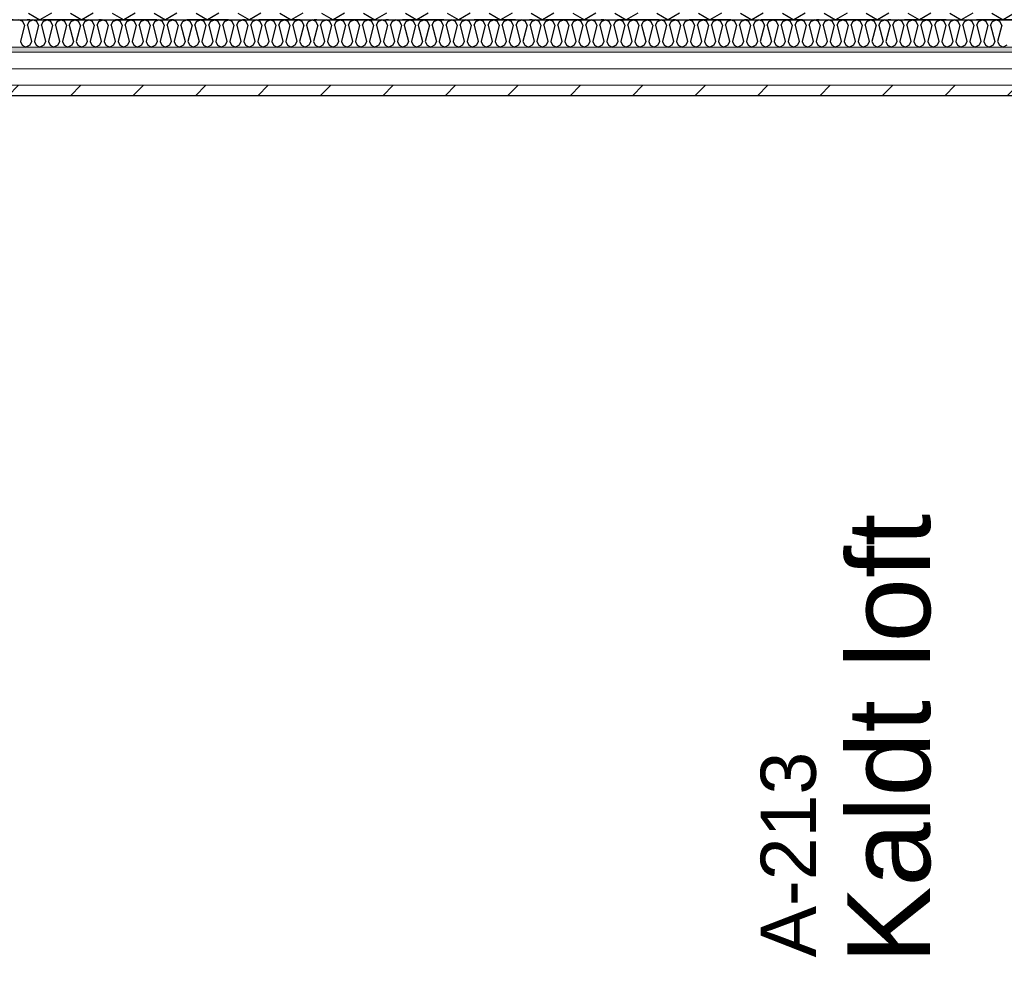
# Model space of a CAD drawing. Header units: millimetres. Extents: x -117798 to 93698, y -182207 to 252400.
# Tile 165 of 222: x -74057 to -72273, y -13896 to -12167. Entities that reach past the tile are written whole.
import ezdxf
from ezdxf.enums import TextEntityAlignment as Align

# ---------------------------------------------------------------- set-up
doc = ezdxf.new("R2010")
doc.units = ezdxf.units.MM
doc.header["$LTSCALE"] = 0.5
doc.header["$MEASUREMENT"] = 0
doc.linetypes.add('Over snittplan', pattern=[260, 150, -50, 10, -50])
doc.linetypes.add('PLINE', pattern=[0])
for name, color, linetype in [('232- Ikke-bærende yttervegger', 7, 'Continuous'), ('232- Ikke-bærende yttervegger (Skravur)', 7, 'Continuous'), ('235- Utvendig kledning og overflate (Skravur)(Nye konstruksjoner)', 7, 'Continuous'), ('261- Primærkonstruksjon (tak)', 7, 'Continuous'), ('862- M___Nettoareal(Nye konstruksjoner)', 7, 'Continuous'), ('862- M___Nettoareal(Polylinje)(Nye konstruksjoner)', 7, 'Continuous'), ('862- M___Nettoareal(Tekst)(Nye konstruksjoner)', 7, 'Continuous')]:
    doc.layers.add(name, color=color, linetype=linetype)
doc.layers.add('235- Utvendig kledning og overflate(Nye konstruksjoner)', color=7, linetype='Continuous', lineweight=0)
doc.styles.add('GENERATED_STYLE_1', font='arial.ttf')

# ---------------------------------------------------------------- blocks, each defined once
blk = doc.blocks.new('Kaldt loft_A-213_39', base_point=(-72439.1, -13443.5))
at = {"layer": '862- M___Nettoareal(Polylinje)(Nye konstruksjoner)', "linetype": 'PLINE', "flags": 128}
blk.add_lwpolyline([(-70082.2, -14871.9), (-70082.2, -12304.9), (-75356.2, -12304.9), (-75356.2, -12021.9), (-77668.2, -12021.9), (-77668.2, -14871.9)], close=True, dxfattribs=at)
at = {"layer": '862- M___Nettoareal(Tekst)(Nye konstruksjoner)', "style": 'GENERATED_STYLE_1'}
for tag, height, p in [('DUMMY_862', 150, (-72557, -13043.3)), ('ROOM_NAME', 150, (-72557, -13878)), ('DUMMY_861', 100, (-72714.1, -13477.8)), ('ROOM_NUMBER', 100, (-72714.1, -13866.6)), ('DUMMY_863', 100, (-72321.2, -13843.7))]:
    blk.add_attdef(tag, text='', height=height, rotation=90, dxfattribs=at).set_placement(p, align=Align.TOP_LEFT)
blk = doc.blocks.new('*X467')
at = {"layer": '232- Ikke-bærende yttervegger (Skravur)', "linetype": 'PLINE'}
for p, q in [((-74040.7, -12155.4), (-74019.9, -12166.9)), ((-73999.2, -12155.4), (-74019.9, -12166.9)), ((-73964.8, -12155.4), (-73944.1, -12166.9)), ((-73923.3, -12155.4), (-73944.1, -12166.9)), ((-73888.9, -12155.4), (-73868.2, -12166.9)), ((-73847.5, -12155.4), (-73868.2, -12166.9)), ((-73813, -12155.4), (-73792.3, -12166.9)), ((-73771.6, -12155.4), (-73792.3, -12166.9)), ((-73737.1, -12155.4), (-73716.4, -12166.9)), ((-73695.7, -12155.4), (-73716.4, -12166.9)), ((-73661.3, -12155.4), (-73640.5, -12166.9)), ((-73619.8, -12155.4), (-73640.5, -12166.9)), ((-73585.4, -12155.4), (-73564.7, -12166.9)), ((-73543.9, -12155.4), (-73564.7, -12166.9)), ((-73509.5, -12155.4), (-73488.8, -12166.9)), ((-73468.1, -12155.4), (-73488.8, -12166.9)), ((-73433.6, -12155.4), (-73412.9, -12166.9)), ((-73392.2, -12155.4), (-73412.9, -12166.9)), ((-73357.8, -12155.4), (-73337, -12166.9)), ((-73316.3, -12155.4), (-73337, -12166.9)), ((-73281.9, -12155.4), (-73261.2, -12166.9)), ((-73240.4, -12155.4), (-73261.2, -12166.9)), ((-73206, -12155.4), (-73185.3, -12166.9)), ((-73164.6, -12155.4), (-73185.3, -12166.9)), ((-73130.1, -12155.4), (-73109.4, -12166.9)), ((-73088.7, -12155.4), (-73109.4, -12166.9)), ((-73054.2, -12155.4), (-73033.5, -12166.9)), ((-73012.8, -12155.4), (-73033.5, -12166.9)), ((-72978.4, -12155.4), (-72957.6, -12166.9)), ((-72936.9, -12155.4), (-72957.6, -12166.9)), ((-72902.5, -12155.4), (-72881.8, -12166.9)), ((-72861, -12155.4), (-72881.8, -12166.9)), ((-72826.6, -12155.4), (-72805.9, -12166.9)), ((-72785.2, -12155.4), (-72805.9, -12166.9)), ((-72750.7, -12155.4), (-72730, -12166.9)), ((-72709.3, -12155.4), (-72730, -12166.9)), ((-72674.8, -12155.4), (-72654.1, -12166.9)), ((-72633.4, -12155.4), (-72654.1, -12166.9)), ((-72599, -12155.4), (-72578.2, -12166.9)), ((-72557.5, -12155.4), (-72578.2, -12166.9)), ((-72523.1, -12155.4), (-72502.4, -12166.9)), ((-72481.6, -12155.4), (-72502.4, -12166.9)), ((-72447.2, -12155.4), (-72426.5, -12166.9)), ((-72405.8, -12155.4), (-72426.5, -12166.9)), ((-72371.3, -12155.4), (-72350.6, -12166.9)), ((-72329.9, -12155.4), (-72350.6, -12166.9)), ((-72295.4, -12155.4), (-72274.7, -12166.9)), ((-72254, -12155.4), (-72274.7, -12166.9))]:
    blk.add_line(p, q, dxfattribs=at)
blk = doc.blocks.new('*X512')
at = {"layer": '235- Utvendig kledning og overflate (Skravur)(Nye konstruksjoner)', "linetype": 'PLINE'}
for p, q in [((-74051, -12170.2), (-74057.9, -12166.9)), ((-74047.9, -12177), (-74055.2, -12206.3)), ((-74047.9, -12177), (-74051, -12170.2)), ((-74042.6, -12177), (-74039.5, -12170.2)), ((-74042.6, -12177), (-74035.2, -12206.3)), ((-74039.5, -12170.2), (-74032.6, -12166.9)), ((-74025.7, -12170.2), (-74032.6, -12166.9)), ((-74022.6, -12177), (-74029.9, -12206.3)), ((-74022.6, -12177), (-74025.7, -12170.2)), ((-74017.3, -12177), (-74014.2, -12170.2)), ((-74017.3, -12177), (-74010, -12206.3)), ((-74014.2, -12170.2), (-74007.3, -12166.9)), ((-74000.4, -12170.2), (-74007.3, -12166.9)), ((-73997.3, -12177), (-74004.6, -12206.3)), ((-73997.3, -12177), (-74000.4, -12170.2)), ((-73992, -12177), (-73988.9, -12170.2)), ((-73992, -12177), (-73984.7, -12206.3)), ((-73988.9, -12170.2), (-73982, -12166.9)), ((-73975.1, -12170.2), (-73982, -12166.9)), ((-73972, -12177), (-73979.3, -12206.3)), ((-73972, -12177), (-73975.1, -12170.2)), ((-73966.7, -12177), (-73963.6, -12170.2)), ((-73966.7, -12177), (-73959.4, -12206.3)), ((-73963.6, -12170.2), (-73956.7, -12166.9)), ((-73949.8, -12170.2), (-73956.7, -12166.9)), ((-73946.7, -12177), (-73954.1, -12206.3)), ((-73946.7, -12177), (-73949.8, -12170.2)), ((-73941.4, -12177), (-73938.3, -12170.2)), ((-73941.4, -12177), (-73934.1, -12206.3)), ((-73938.3, -12170.2), (-73931.4, -12166.9)), ((-73924.5, -12170.2), (-73931.4, -12166.9)), ((-73921.4, -12177), (-73928.8, -12206.3)), ((-73921.4, -12177), (-73924.5, -12170.2)), ((-73916.1, -12177), (-73913, -12170.2)), ((-73916.1, -12177), (-73908.8, -12206.3)), ((-73913, -12170.2), (-73906.1, -12166.9)), ((-73899.2, -12170.2), (-73906.1, -12166.9)), ((-73896.1, -12177), (-73903.5, -12206.3)), ((-73896.1, -12177), (-73899.2, -12170.2)), ((-73890.8, -12177), (-73887.7, -12170.2)), ((-73890.8, -12177), (-73883.5, -12206.3)), ((-73887.7, -12170.2), (-73880.8, -12166.9)), ((-73873.9, -12170.2), (-73880.8, -12166.9)), ((-73870.8, -12177), (-73878.2, -12206.3)), ((-73870.8, -12177), (-73873.9, -12170.2)), ((-73865.5, -12177), (-73862.4, -12170.2)), ((-73865.5, -12177), (-73858.2, -12206.3)), ((-73862.4, -12170.2), (-73855.5, -12166.9)), ((-73848.6, -12170.2), (-73855.5, -12166.9)), ((-73845.5, -12177), (-73852.9, -12206.3)), ((-73845.5, -12177), (-73848.6, -12170.2)), ((-73840.2, -12177), (-73837.2, -12170.2)), ((-73840.2, -12177), (-73832.9, -12206.3)), ((-73837.2, -12170.2), (-73830.2, -12166.9)), ((-73823.3, -12170.2), (-73830.2, -12166.9)), ((-73820.3, -12177), (-73827.6, -12206.3)), ((-73820.3, -12177), (-73823.3, -12170.2)), ((-73814.9, -12177), (-73811.9, -12170.2)), ((-73814.9, -12177), (-73807.6, -12206.3)), ((-73811.9, -12170.2), (-73805, -12166.9)), ((-73798, -12170.2), (-73805, -12166.9)), ((-73795, -12177), (-73802.3, -12206.3)), ((-73795, -12177), (-73798, -12170.2)), ((-73789.6, -12177), (-73786.6, -12170.2)), ((-73789.6, -12177), (-73782.3, -12206.3)), ((-73786.6, -12170.2), (-73779.7, -12166.9)), ((-73772.8, -12170.2), (-73779.7, -12166.9)), ((-73769.7, -12177), (-73777, -12206.3)), ((-73769.7, -12177), (-73772.8, -12170.2)), ((-73764.4, -12177), (-73761.3, -12170.2)), ((-73764.4, -12177), (-73757, -12206.3)), ((-73761.3, -12170.2), (-73754.4, -12166.9)), ((-73747.5, -12170.2), (-73754.4, -12166.9)), ((-73744.4, -12177), (-73751.7, -12206.3)), ((-73744.4, -12177), (-73747.5, -12170.2)), ((-73739.1, -12177), (-73736, -12170.2)), ((-73739.1, -12177), (-73731.7, -12206.3)), ((-73736, -12170.2), (-73729.1, -12166.9)), ((-73722.2, -12170.2), (-73729.1, -12166.9)), ((-73719.1, -12177), (-73726.4, -12206.3)), ((-73719.1, -12177), (-73722.2, -12170.2)), ((-73713.8, -12177), (-73710.7, -12170.2)), ((-73713.8, -12177), (-73706.4, -12206.3)), ((-73710.7, -12170.2), (-73703.8, -12166.9)), ((-73696.9, -12170.2), (-73703.8, -12166.9)), ((-73693.8, -12177), (-73701.1, -12206.3)), ((-73693.8, -12177), (-73696.9, -12170.2)), ((-73688.5, -12177), (-73685.4, -12170.2)), ((-73688.5, -12177), (-73681.1, -12206.3)), ((-73685.4, -12170.2), (-73678.5, -12166.9)), ((-73671.6, -12170.2), (-73678.5, -12166.9)), ((-73668.5, -12177), (-73675.8, -12206.3)), ((-73668.5, -12177), (-73671.6, -12170.2)), ((-73663.2, -12177), (-73660.1, -12170.2)), ((-73663.2, -12177), (-73655.9, -12206.3)), ((-73660.1, -12170.2), (-73653.2, -12166.9)), ((-73646.3, -12170.2), (-73653.2, -12166.9)), ((-73643.2, -12177), (-73650.5, -12206.3)), ((-73643.2, -12177), (-73646.3, -12170.2)), ((-73637.9, -12177), (-73634.8, -12170.2)), ((-73637.9, -12177), (-73630.6, -12206.3)), ((-73634.8, -12170.2), (-73627.9, -12166.9)), ((-73621, -12170.2), (-73627.9, -12166.9)), ((-73617.9, -12177), (-73625.2, -12206.3)), ((-73617.9, -12177), (-73621, -12170.2)), ((-73612.6, -12177), (-73609.5, -12170.2)), ((-73612.6, -12177), (-73605.3, -12206.3)), ((-73609.5, -12170.2), (-73602.6, -12166.9)), ((-73595.7, -12170.2), (-73602.6, -12166.9)), ((-73592.6, -12177), (-73600, -12206.3)), ((-73592.6, -12177), (-73595.7, -12170.2)), ((-73587.3, -12177), (-73584.2, -12170.2)), ((-73587.3, -12177), (-73580, -12206.3)), ((-73584.2, -12170.2), (-73577.3, -12166.9)), ((-73570.4, -12170.2), (-73577.3, -12166.9)), ((-73567.3, -12177), (-73574.7, -12206.3)), ((-73567.3, -12177), (-73570.4, -12170.2)), ((-73562, -12177), (-73558.9, -12170.2)), ((-73562, -12177), (-73554.7, -12206.3)), ((-73558.9, -12170.2), (-73552, -12166.9)), ((-73545.1, -12170.2), (-73552, -12166.9)), ((-73542, -12177), (-73549.4, -12206.3)), ((-73542, -12177), (-73545.1, -12170.2)), ((-73536.7, -12177), (-73533.6, -12170.2)), ((-73536.7, -12177), (-73529.4, -12206.3)), ((-73533.6, -12170.2), (-73526.7, -12166.9)), ((-73519.8, -12170.2), (-73526.7, -12166.9)), ((-73516.7, -12177), (-73524.1, -12206.3)), ((-73516.7, -12177), (-73519.8, -12170.2)), ((-73511.4, -12177), (-73508.3, -12170.2)), ((-73511.4, -12177), (-73504.1, -12206.3)), ((-73508.3, -12170.2), (-73501.4, -12166.9)), ((-73494.5, -12170.2), (-73501.4, -12166.9)), ((-73491.4, -12177), (-73498.8, -12206.3)), ((-73491.4, -12177), (-73494.5, -12170.2)), ((-73486.1, -12177), (-73483, -12170.2)), ((-73486.1, -12177), (-73478.8, -12206.3)), ((-73483, -12170.2), (-73476.1, -12166.9)), ((-73469.2, -12170.2), (-73476.1, -12166.9)), ((-73466.2, -12177), (-73473.5, -12206.3)), ((-73466.2, -12177), (-73469.2, -12170.2)), ((-73460.8, -12177), (-73457.8, -12170.2)), ((-73460.8, -12177), (-73453.5, -12206.3)), ((-73457.8, -12170.2), (-73450.8, -12166.9)), ((-73443.9, -12170.2), (-73450.8, -12166.9)), ((-73440.9, -12177), (-73448.2, -12206.3)), ((-73440.9, -12177), (-73443.9, -12170.2)), ((-73435.5, -12177), (-73432.5, -12170.2)), ((-73435.5, -12177), (-73428.2, -12206.3)), ((-73432.5, -12170.2), (-73425.6, -12166.9)), ((-73418.6, -12170.2), (-73425.6, -12166.9)), ((-73415.6, -12177), (-73422.9, -12206.3)), ((-73415.6, -12177), (-73418.6, -12170.2)), ((-73410.3, -12177), (-73407.2, -12170.2)), ((-73410.3, -12177), (-73402.9, -12206.3)), ((-73407.2, -12170.2), (-73400.3, -12166.9)), ((-73393.4, -12170.2), (-73400.3, -12166.9)), ((-73390.3, -12177), (-73397.6, -12206.3)), ((-73390.3, -12177), (-73393.4, -12170.2)), ((-73385, -12177), (-73381.9, -12170.2)), ((-73385, -12177), (-73377.6, -12206.3)), ((-73381.9, -12170.2), (-73375, -12166.9)), ((-73368.1, -12170.2), (-73375, -12166.9)), ((-73365, -12177), (-73372.3, -12206.3)), ((-73365, -12177), (-73368.1, -12170.2)), ((-73359.7, -12177), (-73356.6, -12170.2)), ((-73359.7, -12177), (-73352.3, -12206.3)), ((-73356.6, -12170.2), (-73349.7, -12166.9)), ((-73342.8, -12170.2), (-73349.7, -12166.9)), ((-73339.7, -12177), (-73347, -12206.3)), ((-73339.7, -12177), (-73342.8, -12170.2)), ((-73334.4, -12177), (-73331.3, -12170.2)), ((-73334.4, -12177), (-73327, -12206.3)), ((-73331.3, -12170.2), (-73324.4, -12166.9)), ((-73317.5, -12170.2), (-73324.4, -12166.9)), ((-73314.4, -12177), (-73321.7, -12206.3)), ((-73314.4, -12177), (-73317.5, -12170.2)), ((-73309.1, -12177), (-73306, -12170.2)), ((-73309.1, -12177), (-73301.7, -12206.3)), ((-73306, -12170.2), (-73299.1, -12166.9)), ((-73292.2, -12170.2), (-73299.1, -12166.9)), ((-73289.1, -12177), (-73296.4, -12206.3)), ((-73289.1, -12177), (-73292.2, -12170.2)), ((-73283.8, -12177), (-73280.7, -12170.2)), ((-73283.8, -12177), (-73276.5, -12206.3)), ((-73280.7, -12170.2), (-73273.8, -12166.9)), ((-73266.9, -12170.2), (-73273.8, -12166.9)), ((-73263.8, -12177), (-73271.1, -12206.3)), ((-73263.8, -12177), (-73266.9, -12170.2)), ((-73258.5, -12177), (-73255.4, -12170.2)), ((-73258.5, -12177), (-73251.2, -12206.3)), ((-73255.4, -12170.2), (-73248.5, -12166.9)), ((-73241.6, -12170.2), (-73248.5, -12166.9)), ((-73238.5, -12177), (-73245.8, -12206.3)), ((-73238.5, -12177), (-73241.6, -12170.2)), ((-73233.2, -12177), (-73230.1, -12170.2)), ((-73233.2, -12177), (-73225.9, -12206.3)), ((-73230.1, -12170.2), (-73223.2, -12166.9)), ((-73216.3, -12170.2), (-73223.2, -12166.9)), ((-73213.2, -12177), (-73220.6, -12206.3)), ((-73213.2, -12177), (-73216.3, -12170.2)), ((-73207.9, -12177), (-73204.8, -12170.2)), ((-73207.9, -12177), (-73200.6, -12206.3)), ((-73204.8, -12170.2), (-73197.9, -12166.9)), ((-73191, -12170.2), (-73197.9, -12166.9)), ((-73187.9, -12177), (-73195.3, -12206.3)), ((-73187.9, -12177), (-73191, -12170.2)), ((-73182.6, -12177), (-73179.5, -12170.2)), ((-73182.6, -12177), (-73175.3, -12206.3)), ((-73179.5, -12170.2), (-73172.6, -12166.9)), ((-73165.7, -12170.2), (-73172.6, -12166.9)), ((-73162.6, -12177), (-73170, -12206.3)), ((-73162.6, -12177), (-73165.7, -12170.2)), ((-73157.3, -12177), (-73154.2, -12170.2)), ((-73157.3, -12177), (-73150, -12206.3)), ((-73154.2, -12170.2), (-73147.3, -12166.9)), ((-73140.4, -12170.2), (-73147.3, -12166.9)), ((-73137.3, -12177), (-73144.7, -12206.3)), ((-73137.3, -12177), (-73140.4, -12170.2)), ((-73132, -12177), (-73128.9, -12170.2)), ((-73132, -12177), (-73124.7, -12206.3)), ((-73128.9, -12170.2), (-73122, -12166.9)), ((-73115.1, -12170.2), (-73122, -12166.9)), ((-73112.1, -12177), (-73119.4, -12206.3)), ((-73112.1, -12177), (-73115.1, -12170.2)), ((-73106.7, -12177), (-73103.7, -12170.2)), ((-73106.7, -12177), (-73099.4, -12206.3)), ((-73103.7, -12170.2), (-73096.7, -12166.9)), ((-73089.8, -12170.2), (-73096.7, -12166.9)), ((-73086.8, -12177), (-73094.1, -12206.3)), ((-73086.8, -12177), (-73089.8, -12170.2)), ((-73081.4, -12177), (-73078.4, -12170.2)), ((-73081.4, -12177), (-73074.1, -12206.3)), ((-73078.4, -12170.2), (-73071.5, -12166.9)), ((-73064.5, -12170.2), (-73071.5, -12166.9)), ((-73061.5, -12177), (-73068.8, -12206.3)), ((-73061.5, -12177), (-73064.5, -12170.2)), ((-73056.2, -12177), (-73053.1, -12170.2)), ((-73056.2, -12177), (-73048.8, -12206.3)), ((-73053.1, -12170.2), (-73046.2, -12166.9)), ((-73039.3, -12170.2), (-73046.2, -12166.9)), ((-73036.2, -12177), (-73043.5, -12206.3)), ((-73036.2, -12177), (-73039.3, -12170.2)), ((-73030.9, -12177), (-73027.8, -12170.2)), ((-73030.9, -12177), (-73023.5, -12206.3)), ((-73027.8, -12170.2), (-73020.9, -12166.9)), ((-73014, -12170.2), (-73020.9, -12166.9)), ((-73010.9, -12177), (-73018.2, -12206.3)), ((-73010.9, -12177), (-73014, -12170.2)), ((-73005.6, -12177), (-73002.5, -12170.2)), ((-73005.6, -12177), (-72998.2, -12206.3)), ((-73002.5, -12170.2), (-72995.6, -12166.9)), ((-72988.7, -12170.2), (-72995.6, -12166.9)), ((-72985.6, -12177), (-72992.9, -12206.3)), ((-72985.6, -12177), (-72988.7, -12170.2)), ((-72980.3, -12177), (-72977.2, -12170.2)), ((-72980.3, -12177), (-72972.9, -12206.3)), ((-72977.2, -12170.2), (-72970.3, -12166.9)), ((-72963.4, -12170.2), (-72970.3, -12166.9)), ((-72960.3, -12177), (-72967.6, -12206.3)), ((-72960.3, -12177), (-72963.4, -12170.2)), ((-72955, -12177), (-72951.9, -12170.2)), ((-72955, -12177), (-72947.6, -12206.3)), ((-72951.9, -12170.2), (-72945, -12166.9)), ((-72938.1, -12170.2), (-72945, -12166.9)), ((-72935, -12177), (-72942.3, -12206.3)), ((-72935, -12177), (-72938.1, -12170.2)), ((-72929.7, -12177), (-72926.6, -12170.2)), ((-72929.7, -12177), (-72922.4, -12206.3)), ((-72926.6, -12170.2), (-72919.7, -12166.9)), ((-72912.8, -12170.2), (-72919.7, -12166.9)), ((-72909.7, -12177), (-72917, -12206.3)), ((-72909.7, -12177), (-72912.8, -12170.2)), ((-72904.4, -12177), (-72901.3, -12170.2)), ((-72904.4, -12177), (-72897.1, -12206.3)), ((-72901.3, -12170.2), (-72894.4, -12166.9)), ((-72887.5, -12170.2), (-72894.4, -12166.9)), ((-72884.4, -12177), (-72891.7, -12206.3)), ((-72884.4, -12177), (-72887.5, -12170.2)), ((-72879.1, -12177), (-72876, -12170.2)), ((-72879.1, -12177), (-72871.8, -12206.3)), ((-72876, -12170.2), (-72869.1, -12166.9)), ((-72862.2, -12170.2), (-72869.1, -12166.9)), ((-72859.1, -12177), (-72866.5, -12206.3)), ((-72859.1, -12177), (-72862.2, -12170.2)), ((-72853.8, -12177), (-72850.7, -12170.2)), ((-72853.8, -12177), (-72846.5, -12206.3)), ((-72850.7, -12170.2), (-72843.8, -12166.9)), ((-72836.9, -12170.2), (-72843.8, -12166.9)), ((-72833.8, -12177), (-72841.2, -12206.3)), ((-72833.8, -12177), (-72836.9, -12170.2)), ((-72828.5, -12177), (-72825.4, -12170.2)), ((-72828.5, -12177), (-72821.2, -12206.3)), ((-72825.4, -12170.2), (-72818.5, -12166.9)), ((-72811.6, -12170.2), (-72818.5, -12166.9)), ((-72808.5, -12177), (-72815.9, -12206.3)), ((-72808.5, -12177), (-72811.6, -12170.2)), ((-72803.2, -12177), (-72800.1, -12170.2)), ((-72803.2, -12177), (-72795.9, -12206.3)), ((-72800.1, -12170.2), (-72793.2, -12166.9)), ((-72786.3, -12170.2), (-72793.2, -12166.9)), ((-72783.2, -12177), (-72790.6, -12206.3)), ((-72783.2, -12177), (-72786.3, -12170.2)), ((-72777.9, -12177), (-72774.8, -12170.2)), ((-72777.9, -12177), (-72770.6, -12206.3)), ((-72774.8, -12170.2), (-72767.9, -12166.9)), ((-72761, -12170.2), (-72767.9, -12166.9)), ((-72757.9, -12177), (-72765.3, -12206.3)), ((-72757.9, -12177), (-72761, -12170.2)), ((-72752.6, -12177), (-72749.6, -12170.2)), ((-72752.6, -12177), (-72745.3, -12206.3)), ((-72749.6, -12170.2), (-72742.6, -12166.9)), ((-72735.7, -12170.2), (-72742.6, -12166.9)), ((-72732.7, -12177), (-72740, -12206.3)), ((-72732.7, -12177), (-72735.7, -12170.2)), ((-72727.3, -12177), (-72724.3, -12170.2)), ((-72727.3, -12177), (-72720, -12206.3)), ((-72724.3, -12170.2), (-72717.4, -12166.9)), ((-72710.4, -12170.2), (-72717.4, -12166.9)), ((-72707.4, -12177), (-72714.7, -12206.3)), ((-72707.4, -12177), (-72710.4, -12170.2)), ((-72702, -12177), (-72699, -12170.2)), ((-72702, -12177), (-72694.7, -12206.3)), ((-72699, -12170.2), (-72692.1, -12166.9)), ((-72685.2, -12170.2), (-72692.1, -12166.9)), ((-72682.1, -12177), (-72689.4, -12206.3)), ((-72682.1, -12177), (-72685.2, -12170.2)), ((-72676.8, -12177), (-72673.7, -12170.2)), ((-72676.8, -12177), (-72669.4, -12206.3)), ((-72673.7, -12170.2), (-72666.8, -12166.9)), ((-72659.9, -12170.2), (-72666.8, -12166.9)), ((-72656.8, -12177), (-72664.1, -12206.3)), ((-72656.8, -12177), (-72659.9, -12170.2)), ((-72651.5, -12177), (-72648.4, -12170.2)), ((-72651.5, -12177), (-72644.1, -12206.3)), ((-72648.4, -12170.2), (-72641.5, -12166.9)), ((-72634.6, -12170.2), (-72641.5, -12166.9)), ((-72631.5, -12177), (-72638.8, -12206.3)), ((-72631.5, -12177), (-72634.6, -12170.2)), ((-72626.2, -12177), (-72623.1, -12170.2)), ((-72626.2, -12177), (-72618.8, -12206.3)), ((-72623.1, -12170.2), (-72616.2, -12166.9)), ((-72609.3, -12170.2), (-72616.2, -12166.9)), ((-72606.2, -12177), (-72613.5, -12206.3)), ((-72606.2, -12177), (-72609.3, -12170.2)), ((-72600.9, -12177), (-72597.8, -12170.2)), ((-72600.9, -12177), (-72593.5, -12206.3)), ((-72597.8, -12170.2), (-72590.9, -12166.9)), ((-72584, -12170.2), (-72590.9, -12166.9)), ((-72580.9, -12177), (-72588.2, -12206.3)), ((-72580.9, -12177), (-72584, -12170.2)), ((-72575.6, -12177), (-72572.5, -12170.2)), ((-72575.6, -12177), (-72568.3, -12206.3)), ((-72572.5, -12170.2), (-72565.6, -12166.9)), ((-72558.7, -12170.2), (-72565.6, -12166.9)), ((-72555.6, -12177), (-72562.9, -12206.3)), ((-72555.6, -12177), (-72558.7, -12170.2)), ((-72550.3, -12177), (-72547.2, -12170.2)), ((-72550.3, -12177), (-72543, -12206.3)), ((-72547.2, -12170.2), (-72540.3, -12166.9)), ((-72533.4, -12170.2), (-72540.3, -12166.9)), ((-72530.3, -12177), (-72537.6, -12206.3)), ((-72530.3, -12177), (-72533.4, -12170.2)), ((-72525, -12177), (-72521.9, -12170.2)), ((-72525, -12177), (-72517.7, -12206.3)), ((-72521.9, -12170.2), (-72515, -12166.9)), ((-72508.1, -12170.2), (-72515, -12166.9)), ((-72505, -12177), (-72512.4, -12206.3)), ((-72505, -12177), (-72508.1, -12170.2)), ((-72499.7, -12177), (-72496.6, -12170.2)), ((-72499.7, -12177), (-72492.4, -12206.3)), ((-72496.6, -12170.2), (-72489.7, -12166.9)), ((-72482.8, -12170.2), (-72489.7, -12166.9)), ((-72479.7, -12177), (-72487.1, -12206.3)), ((-72479.7, -12177), (-72482.8, -12170.2)), ((-72474.4, -12177), (-72471.3, -12170.2)), ((-72474.4, -12177), (-72467.1, -12206.3)), ((-72471.3, -12170.2), (-72464.4, -12166.9)), ((-72457.5, -12170.2), (-72464.4, -12166.9)), ((-72454.4, -12177), (-72461.8, -12206.3)), ((-72454.4, -12177), (-72457.5, -12170.2)), ((-72449.1, -12177), (-72446, -12170.2)), ((-72449.1, -12177), (-72441.8, -12206.3)), ((-72446, -12170.2), (-72439.1, -12166.9)), ((-72432.2, -12170.2), (-72439.1, -12166.9)), ((-72429.1, -12177), (-72436.5, -12206.3)), ((-72429.1, -12177), (-72432.2, -12170.2)), ((-72423.8, -12177), (-72420.7, -12170.2)), ((-72423.8, -12177), (-72416.5, -12206.3)), ((-72420.7, -12170.2), (-72413.8, -12166.9)), ((-72406.9, -12170.2), (-72413.8, -12166.9)), ((-72403.8, -12177), (-72411.2, -12206.3)), ((-72403.8, -12177), (-72406.9, -12170.2)), ((-72398.5, -12177), (-72395.5, -12170.2)), ((-72398.5, -12177), (-72391.2, -12206.3)), ((-72395.5, -12170.2), (-72388.5, -12166.9)), ((-72381.6, -12170.2), (-72388.5, -12166.9)), ((-72378.6, -12177), (-72385.9, -12206.3)), ((-72378.6, -12177), (-72381.6, -12170.2)), ((-72373.2, -12177), (-72370.2, -12170.2)), ((-72373.2, -12177), (-72365.9, -12206.3)), ((-72370.2, -12170.2), (-72363.3, -12166.9)), ((-72356.3, -12170.2), (-72363.3, -12166.9)), ((-72353.3, -12177), (-72360.6, -12206.3)), ((-72353.3, -12177), (-72356.3, -12170.2)), ((-72347.9, -12177), (-72344.9, -12170.2)), ((-72347.9, -12177), (-72340.6, -12206.3)), ((-72344.9, -12170.2), (-72338, -12166.9)), ((-72331.1, -12170.2), (-72338, -12166.9)), ((-72328, -12177), (-72335.3, -12206.3)), ((-72328, -12177), (-72331.1, -12170.2)), ((-72322.7, -12177), (-72319.6, -12170.2)), ((-72322.7, -12177), (-72315.3, -12206.3)), ((-72319.6, -12170.2), (-72312.7, -12166.9)), ((-72305.8, -12170.2), (-72312.7, -12166.9)), ((-72302.7, -12177), (-72310, -12206.3)), ((-72302.7, -12177), (-72305.8, -12170.2)), ((-72297.4, -12177), (-72294.3, -12170.2)), ((-72297.4, -12177), (-72290, -12206.3)), ((-72294.3, -12170.2), (-72287.4, -12166.9)), ((-72280.5, -12170.2), (-72287.4, -12166.9)), ((-72277.4, -12177), (-72284.7, -12206.3)), ((-72277.4, -12177), (-72280.5, -12170.2)), ((-74055.2, -12206.3), (-74052.1, -12213.1)), ((-74052.1, -12213.1), (-74045.2, -12216.9)), ((-74038.3, -12213.1), (-74045.2, -12216.9)), ((-74035.2, -12206.3), (-74038.3, -12213.1)), ((-74029.9, -12206.3), (-74026.8, -12213.1)), ((-74026.8, -12213.1), (-74019.9, -12216.9)), ((-74013, -12213.1), (-74019.9, -12216.9)), ((-74010, -12206.3), (-74013, -12213.1)), ((-74004.6, -12206.3), (-74001.6, -12213.1)), ((-74001.6, -12213.1), (-73994.6, -12216.9)), ((-73987.7, -12213.1), (-73994.6, -12216.9)), ((-73984.7, -12206.3), (-73987.7, -12213.1)), ((-73979.3, -12206.3), (-73976.3, -12213.1)), ((-73976.3, -12213.1), (-73969.4, -12216.9)), ((-73962.4, -12213.1), (-73969.4, -12216.9)), ((-73959.4, -12206.3), (-73962.4, -12213.1)), ((-73954.1, -12206.3), (-73951, -12213.1)), ((-73951, -12213.1), (-73944.1, -12216.9)), ((-73937.2, -12213.1), (-73944.1, -12216.9)), ((-73934.1, -12206.3), (-73937.2, -12213.1)), ((-73928.8, -12206.3), (-73925.7, -12213.1)), ((-73925.7, -12213.1), (-73918.8, -12216.9)), ((-73911.9, -12213.1), (-73918.8, -12216.9)), ((-73908.8, -12206.3), (-73911.9, -12213.1)), ((-73903.5, -12206.3), (-73900.4, -12213.1)), ((-73900.4, -12213.1), (-73893.5, -12216.9)), ((-73886.6, -12213.1), (-73893.5, -12216.9)), ((-73883.5, -12206.3), (-73886.6, -12213.1)), ((-73878.2, -12206.3), (-73875.1, -12213.1)), ((-73875.1, -12213.1), (-73868.2, -12216.9)), ((-73861.3, -12213.1), (-73868.2, -12216.9)), ((-73858.2, -12206.3), (-73861.3, -12213.1)), ((-73852.9, -12206.3), (-73849.8, -12213.1)), ((-73849.8, -12213.1), (-73842.9, -12216.9)), ((-73836, -12213.1), (-73842.9, -12216.9)), ((-73832.9, -12206.3), (-73836, -12213.1)), ((-73827.6, -12206.3), (-73824.5, -12213.1)), ((-73824.5, -12213.1), (-73817.6, -12216.9)), ((-73810.7, -12213.1), (-73817.6, -12216.9)), ((-73807.6, -12206.3), (-73810.7, -12213.1)), ((-73802.3, -12206.3), (-73799.2, -12213.1)), ((-73799.2, -12213.1), (-73792.3, -12216.9)), ((-73785.4, -12213.1), (-73792.3, -12216.9)), ((-73782.3, -12206.3), (-73785.4, -12213.1)), ((-73777, -12206.3), (-73773.9, -12213.1)), ((-73773.9, -12213.1), (-73767, -12216.9)), ((-73760.1, -12213.1), (-73767, -12216.9)), ((-73757, -12206.3), (-73760.1, -12213.1)), ((-73751.7, -12206.3), (-73748.6, -12213.1)), ((-73748.6, -12213.1), (-73741.7, -12216.9)), ((-73734.8, -12213.1), (-73741.7, -12216.9)), ((-73731.7, -12206.3), (-73734.8, -12213.1)), ((-73726.4, -12206.3), (-73723.3, -12213.1)), ((-73723.3, -12213.1), (-73716.4, -12216.9)), ((-73709.5, -12213.1), (-73716.4, -12216.9)), ((-73706.4, -12206.3), (-73709.5, -12213.1)), ((-73701.1, -12206.3), (-73698, -12213.1)), ((-73698, -12213.1), (-73691.1, -12216.9)), ((-73684.2, -12213.1), (-73691.1, -12216.9)), ((-73681.1, -12206.3), (-73684.2, -12213.1)), ((-73675.8, -12206.3), (-73672.7, -12213.1)), ((-73672.7, -12213.1), (-73665.8, -12216.9)), ((-73658.9, -12213.1), (-73665.8, -12216.9)), ((-73655.9, -12206.3), (-73658.9, -12213.1)), ((-73650.5, -12206.3), (-73647.5, -12213.1)), ((-73647.5, -12213.1), (-73640.5, -12216.9)), ((-73633.6, -12213.1), (-73640.5, -12216.9)), ((-73630.6, -12206.3), (-73633.6, -12213.1)), ((-73625.2, -12206.3), (-73622.2, -12213.1)), ((-73622.2, -12213.1), (-73615.3, -12216.9)), ((-73608.3, -12213.1), (-73615.3, -12216.9)), ((-73605.3, -12206.3), (-73608.3, -12213.1)), ((-73600, -12206.3), (-73596.9, -12213.1)), ((-73596.9, -12213.1), (-73590, -12216.9)), ((-73583.1, -12213.1), (-73590, -12216.9)), ((-73580, -12206.3), (-73583.1, -12213.1)), ((-73574.7, -12206.3), (-73571.6, -12213.1)), ((-73571.6, -12213.1), (-73564.7, -12216.9)), ((-73557.8, -12213.1), (-73564.7, -12216.9)), ((-73554.7, -12206.3), (-73557.8, -12213.1)), ((-73549.4, -12206.3), (-73546.3, -12213.1)), ((-73546.3, -12213.1), (-73539.4, -12216.9)), ((-73532.5, -12213.1), (-73539.4, -12216.9)), ((-73529.4, -12206.3), (-73532.5, -12213.1)), ((-73524.1, -12206.3), (-73521, -12213.1)), ((-73521, -12213.1), (-73514.1, -12216.9)), ((-73507.2, -12213.1), (-73514.1, -12216.9)), ((-73504.1, -12206.3), (-73507.2, -12213.1)), ((-73498.8, -12206.3), (-73495.7, -12213.1)), ((-73495.7, -12213.1), (-73488.8, -12216.9)), ((-73481.9, -12213.1), (-73488.8, -12216.9)), ((-73478.8, -12206.3), (-73481.9, -12213.1)), ((-73473.5, -12206.3), (-73470.4, -12213.1)), ((-73470.4, -12213.1), (-73463.5, -12216.9)), ((-73456.6, -12213.1), (-73463.5, -12216.9)), ((-73453.5, -12206.3), (-73456.6, -12213.1)), ((-73448.2, -12206.3), (-73445.1, -12213.1)), ((-73445.1, -12213.1), (-73438.2, -12216.9)), ((-73431.3, -12213.1), (-73438.2, -12216.9)), ((-73428.2, -12206.3), (-73431.3, -12213.1)), ((-73422.9, -12206.3), (-73419.8, -12213.1)), ((-73419.8, -12213.1), (-73412.9, -12216.9)), ((-73406, -12213.1), (-73412.9, -12216.9)), ((-73402.9, -12206.3), (-73406, -12213.1)), ((-73397.6, -12206.3), (-73394.5, -12213.1)), ((-73394.5, -12213.1), (-73387.6, -12216.9)), ((-73380.7, -12213.1), (-73387.6, -12216.9)), ((-73377.6, -12206.3), (-73380.7, -12213.1)), ((-73372.3, -12206.3), (-73369.2, -12213.1)), ((-73369.2, -12213.1), (-73362.3, -12216.9)), ((-73355.4, -12213.1), (-73362.3, -12216.9)), ((-73352.3, -12206.3), (-73355.4, -12213.1)), ((-73347, -12206.3), (-73343.9, -12213.1)), ((-73343.9, -12213.1), (-73337, -12216.9)), ((-73330.1, -12213.1), (-73337, -12216.9)), ((-73327, -12206.3), (-73330.1, -12213.1)), ((-73321.7, -12206.3), (-73318.6, -12213.1)), ((-73318.6, -12213.1), (-73311.7, -12216.9)), ((-73304.8, -12213.1), (-73311.7, -12216.9)), ((-73301.7, -12206.3), (-73304.8, -12213.1)), ((-73296.4, -12206.3), (-73293.4, -12213.1)), ((-73293.4, -12213.1), (-73286.4, -12216.9)), ((-73279.5, -12213.1), (-73286.4, -12216.9)), ((-73276.5, -12206.3), (-73279.5, -12213.1)), ((-73271.1, -12206.3), (-73268.1, -12213.1)), ((-73268.1, -12213.1), (-73261.2, -12216.9)), ((-73254.2, -12213.1), (-73261.2, -12216.9)), ((-73251.2, -12206.3), (-73254.2, -12213.1)), ((-73245.8, -12206.3), (-73242.8, -12213.1)), ((-73242.8, -12213.1), (-73235.9, -12216.9)), ((-73229, -12213.1), (-73235.9, -12216.9)), ((-73225.9, -12206.3), (-73229, -12213.1)), ((-73220.6, -12206.3), (-73217.5, -12213.1)), ((-73217.5, -12213.1), (-73210.6, -12216.9)), ((-73203.7, -12213.1), (-73210.6, -12216.9)), ((-73200.6, -12206.3), (-73203.7, -12213.1)), ((-73195.3, -12206.3), (-73192.2, -12213.1)), ((-73192.2, -12213.1), (-73185.3, -12216.9)), ((-73178.4, -12213.1), (-73185.3, -12216.9)), ((-73175.3, -12206.3), (-73178.4, -12213.1)), ((-73170, -12206.3), (-73166.9, -12213.1)), ((-73166.9, -12213.1), (-73160, -12216.9)), ((-73153.1, -12213.1), (-73160, -12216.9)), ((-73150, -12206.3), (-73153.1, -12213.1)), ((-73144.7, -12206.3), (-73141.6, -12213.1)), ((-73141.6, -12213.1), (-73134.7, -12216.9)), ((-73127.8, -12213.1), (-73134.7, -12216.9)), ((-73124.7, -12206.3), (-73127.8, -12213.1)), ((-73119.4, -12206.3), (-73116.3, -12213.1)), ((-73116.3, -12213.1), (-73109.4, -12216.9)), ((-73102.5, -12213.1), (-73109.4, -12216.9)), ((-73099.4, -12206.3), (-73102.5, -12213.1)), ((-73094.1, -12206.3), (-73091, -12213.1)), ((-73091, -12213.1), (-73084.1, -12216.9)), ((-73077.2, -12213.1), (-73084.1, -12216.9)), ((-73074.1, -12206.3), (-73077.2, -12213.1)), ((-73068.8, -12206.3), (-73065.7, -12213.1)), ((-73065.7, -12213.1), (-73058.8, -12216.9)), ((-73051.9, -12213.1), (-73058.8, -12216.9)), ((-73048.8, -12206.3), (-73051.9, -12213.1)), ((-73043.5, -12206.3), (-73040.4, -12213.1)), ((-73040.4, -12213.1), (-73033.5, -12216.9)), ((-73026.6, -12213.1), (-73033.5, -12216.9)), ((-73023.5, -12206.3), (-73026.6, -12213.1)), ((-73018.2, -12206.3), (-73015.1, -12213.1)), ((-73015.1, -12213.1), (-73008.2, -12216.9)), ((-73001.3, -12213.1), (-73008.2, -12216.9)), ((-72998.2, -12206.3), (-73001.3, -12213.1)), ((-72992.9, -12206.3), (-72989.8, -12213.1)), ((-72989.8, -12213.1), (-72982.9, -12216.9)), ((-72976, -12213.1), (-72982.9, -12216.9)), ((-72972.9, -12206.3), (-72976, -12213.1)), ((-72967.6, -12206.3), (-72964.5, -12213.1)), ((-72964.5, -12213.1), (-72957.6, -12216.9)), ((-72950.7, -12213.1), (-72957.6, -12216.9)), ((-72947.6, -12206.3), (-72950.7, -12213.1)), ((-72942.3, -12206.3), (-72939.3, -12213.1)), ((-72939.3, -12213.1), (-72932.3, -12216.9)), ((-72925.4, -12213.1), (-72932.3, -12216.9)), ((-72922.4, -12206.3), (-72925.4, -12213.1)), ((-72917, -12206.3), (-72914, -12213.1)), ((-72914, -12213.1), (-72907, -12216.9)), ((-72900.1, -12213.1), (-72907, -12216.9)), ((-72897.1, -12206.3), (-72900.1, -12213.1)), ((-72891.7, -12206.3), (-72888.7, -12213.1)), ((-72888.7, -12213.1), (-72881.8, -12216.9)), ((-72874.8, -12213.1), (-72881.8, -12216.9)), ((-72871.8, -12206.3), (-72874.8, -12213.1)), ((-72866.5, -12206.3), (-72863.4, -12213.1)), ((-72863.4, -12213.1), (-72856.5, -12216.9)), ((-72849.6, -12213.1), (-72856.5, -12216.9)), ((-72846.5, -12206.3), (-72849.6, -12213.1)), ((-72841.2, -12206.3), (-72838.1, -12213.1)), ((-72838.1, -12213.1), (-72831.2, -12216.9)), ((-72824.3, -12213.1), (-72831.2, -12216.9)), ((-72821.2, -12206.3), (-72824.3, -12213.1)), ((-72815.9, -12206.3), (-72812.8, -12213.1)), ((-72812.8, -12213.1), (-72805.9, -12216.9)), ((-72799, -12213.1), (-72805.9, -12216.9)), ((-72795.9, -12206.3), (-72799, -12213.1)), ((-72790.6, -12206.3), (-72787.5, -12213.1)), ((-72787.5, -12213.1), (-72780.6, -12216.9)), ((-72773.7, -12213.1), (-72780.6, -12216.9)), ((-72770.6, -12206.3), (-72773.7, -12213.1)), ((-72765.3, -12206.3), (-72762.2, -12213.1)), ((-72762.2, -12213.1), (-72755.3, -12216.9)), ((-72748.4, -12213.1), (-72755.3, -12216.9)), ((-72745.3, -12206.3), (-72748.4, -12213.1)), ((-72740, -12206.3), (-72736.9, -12213.1)), ((-72736.9, -12213.1), (-72730, -12216.9)), ((-72723.1, -12213.1), (-72730, -12216.9)), ((-72720, -12206.3), (-72723.1, -12213.1)), ((-72714.7, -12206.3), (-72711.6, -12213.1)), ((-72711.6, -12213.1), (-72704.7, -12216.9)), ((-72697.8, -12213.1), (-72704.7, -12216.9)), ((-72694.7, -12206.3), (-72697.8, -12213.1)), ((-72689.4, -12206.3), (-72686.3, -12213.1)), ((-72686.3, -12213.1), (-72679.4, -12216.9)), ((-72672.5, -12213.1), (-72679.4, -12216.9)), ((-72669.4, -12206.3), (-72672.5, -12213.1)), ((-72664.1, -12206.3), (-72661, -12213.1)), ((-72661, -12213.1), (-72654.1, -12216.9)), ((-72647.2, -12213.1), (-72654.1, -12216.9)), ((-72644.1, -12206.3), (-72647.2, -12213.1)), ((-72638.8, -12206.3), (-72635.7, -12213.1)), ((-72635.7, -12213.1), (-72628.8, -12216.9)), ((-72621.9, -12213.1), (-72628.8, -12216.9)), ((-72618.8, -12206.3), (-72621.9, -12213.1)), ((-72613.5, -12206.3), (-72610.4, -12213.1)), ((-72610.4, -12213.1), (-72603.5, -12216.9)), ((-72596.6, -12213.1), (-72603.5, -12216.9)), ((-72593.5, -12206.3), (-72596.6, -12213.1)), ((-72588.2, -12206.3), (-72585.1, -12213.1)), ((-72585.1, -12213.1), (-72578.2, -12216.9)), ((-72571.3, -12213.1), (-72578.2, -12216.9)), ((-72568.3, -12206.3), (-72571.3, -12213.1)), ((-72562.9, -12206.3), (-72559.9, -12213.1)), ((-72559.9, -12213.1), (-72552.9, -12216.9)), ((-72546, -12213.1), (-72552.9, -12216.9)), ((-72543, -12206.3), (-72546, -12213.1)), ((-72537.6, -12206.3), (-72534.6, -12213.1)), ((-72534.6, -12213.1), (-72527.7, -12216.9)), ((-72520.7, -12213.1), (-72527.7, -12216.9)), ((-72517.7, -12206.3), (-72520.7, -12213.1)), ((-72512.4, -12206.3), (-72509.3, -12213.1)), ((-72509.3, -12213.1), (-72502.4, -12216.9)), ((-72495.5, -12213.1), (-72502.4, -12216.9)), ((-72492.4, -12206.3), (-72495.5, -12213.1)), ((-72487.1, -12206.3), (-72484, -12213.1)), ((-72484, -12213.1), (-72477.1, -12216.9)), ((-72470.2, -12213.1), (-72477.1, -12216.9)), ((-72467.1, -12206.3), (-72470.2, -12213.1)), ((-72461.8, -12206.3), (-72458.7, -12213.1)), ((-72458.7, -12213.1), (-72451.8, -12216.9)), ((-72444.9, -12213.1), (-72451.8, -12216.9)), ((-72441.8, -12206.3), (-72444.9, -12213.1)), ((-72436.5, -12206.3), (-72433.4, -12213.1)), ((-72433.4, -12213.1), (-72426.5, -12216.9)), ((-72419.6, -12213.1), (-72426.5, -12216.9)), ((-72416.5, -12206.3), (-72419.6, -12213.1)), ((-72411.2, -12206.3), (-72408.1, -12213.1)), ((-72408.1, -12213.1), (-72401.2, -12216.9)), ((-72394.3, -12213.1), (-72401.2, -12216.9)), ((-72391.2, -12206.3), (-72394.3, -12213.1)), ((-72385.9, -12206.3), (-72382.8, -12213.1)), ((-72382.8, -12213.1), (-72375.9, -12216.9)), ((-72369, -12213.1), (-72375.9, -12216.9)), ((-72365.9, -12206.3), (-72369, -12213.1)), ((-72360.6, -12206.3), (-72357.5, -12213.1)), ((-72357.5, -12213.1), (-72350.6, -12216.9)), ((-72343.7, -12213.1), (-72350.6, -12216.9)), ((-72340.6, -12206.3), (-72343.7, -12213.1)), ((-72335.3, -12206.3), (-72332.2, -12213.1)), ((-72332.2, -12213.1), (-72325.3, -12216.9)), ((-72318.4, -12213.1), (-72325.3, -12216.9)), ((-72315.3, -12206.3), (-72318.4, -12213.1)), ((-72310, -12206.3), (-72306.9, -12213.1)), ((-72306.9, -12213.1), (-72300, -12216.9)), ((-72293.1, -12213.1), (-72300, -12216.9)), ((-72290, -12206.3), (-72293.1, -12213.1)), ((-72284.7, -12206.3), (-72281.6, -12213.1)), ((-72281.6, -12213.1), (-72274.7, -12216.9)), ((-72267.8, -12213.1), (-72274.7, -12216.9))]:
    blk.add_line(p, q, dxfattribs=at)

msp = doc.modelspace()

# ---------------------------------------------------------------- hatches: boundary and pattern name
at = {"layer": '235- Utvendig kledning og overflate (Skravur)(Nye konstruksjoner)', "linetype": 'Continuous'}
h = msp.add_hatch(dxfattribs=at)
h.set_pattern_fill('Prikker_tett', color=256, style=0, pattern_type=2)
h.set_pattern_definition([(0, (0, 0), (0, 43.30127), [0, -25]), (0, (12.5, 21.65), (0, 43.30127), [0, -25])])
h.paths.add_polyline_path([(-75268.2, -12216.9), (-75268.2, -12225.9), (-70110.8, -12225.9), (-70105, -12216.9)])
h = msp.add_hatch(dxfattribs=at)
h.set_pattern_fill('Skrålinjer_2', color=256, style=0, pattern_type=2)
h.set_pattern_definition([(45, (0, 0), (-56.56854, 56.56854), [80, 0])])
h.paths.add_polyline_path([(-75337.2, -12304.9), (-70161.2, -12304.9), (-70161.2, -12285.9), (-75337.2, -12285.9)])

# ---------------------------------------------------------------- linework, layer by layer
at = {"layer": '232- Ikke-bærende yttervegger', "linetype": 'PLINE', "flags": 128}
msp.add_lwpolyline([(-74818.2, -12166.9), (-70073.2, -12166.9)], dxfattribs=at)
at = {"layer": '235- Utvendig kledning og overflate(Nye konstruksjoner)', "linetype": 'PLINE'}
for p, q in [((-75218.2, -12216.9), (-70105, -12216.9)), ((-75268.2, -12225.9), (-70110.8, -12225.9)), ((-75277.2, -12255.9), (-70129.9, -12255.9)), ((-75307.2, -12285.9), (-70149, -12285.9))]:
    msp.add_line(p, q, dxfattribs=at)
at = {"layer": '235- Utvendig kledning og overflate(Nye konstruksjoner)', "linetype": 'PLINE', "flags": 128}
for points in [[(-70073.2, -12166.9), (-75218.2, -12166.9)], [(-75337.2, -12304.9), (-70161.2, -12304.9)]]:
    msp.add_lwpolyline(points, dxfattribs=at)
at = {"layer": '261- Primærkonstruksjon (tak)', "linetype": 'Over snittplan', "flags": 128}
msp.add_lwpolyline([(-61328.2, -12166.9), (-75218.2, -12166.9)], dxfattribs=at)
at = {"layer": '261- Primærkonstruksjon (tak)', "linetype": 'PLINE', "flags": 128}
for points in [[(-75218.2, -12166.9), (-69923.2, -12166.9)], [(-75218.2, -12166.9), (-69600.7, -12166.9)]]:
    msp.add_lwpolyline(points, dxfattribs=at)

# ---------------------------------------------------------------- block references
at = {"layer": '232- Ikke-bærende yttervegger'}
msp.add_blockref('*X467', (0, 0), dxfattribs=at)
at = {"layer": '235- Utvendig kledning og overflate(Nye konstruksjoner)'}
msp.add_blockref('*X512', (0, 0), dxfattribs=at)
at = {"layer": '862- M___Nettoareal(Nye konstruksjoner)', "linetype": 'Continuous'}
ref = msp.add_blockref('Kaldt loft_A-213_39', (-72439.1, -13443.5), dxfattribs=at)
ref.add_attrib('ROOM_NAME', 'Kaldt loft', dxfattribs={"layer": '862- M___Nettoareal(Tekst)(Nye konstruksjoner)', "color": 7, "height": 150, "rotation": 90, "style": 'GENERATED_STYLE_1'}).set_placement((-72557, -13878), align=Align.TOP_LEFT)
ref.add_attrib('ROOM_NUMBER', 'A-213', dxfattribs={"layer": '862- M___Nettoareal(Tekst)(Nye konstruksjoner)', "color": 7, "height": 100, "rotation": 90, "style": 'GENERATED_STYLE_1'}).set_placement((-72714.1, -13866.6), align=Align.TOP_LEFT)

doc.saveas('drawing.dxf')
